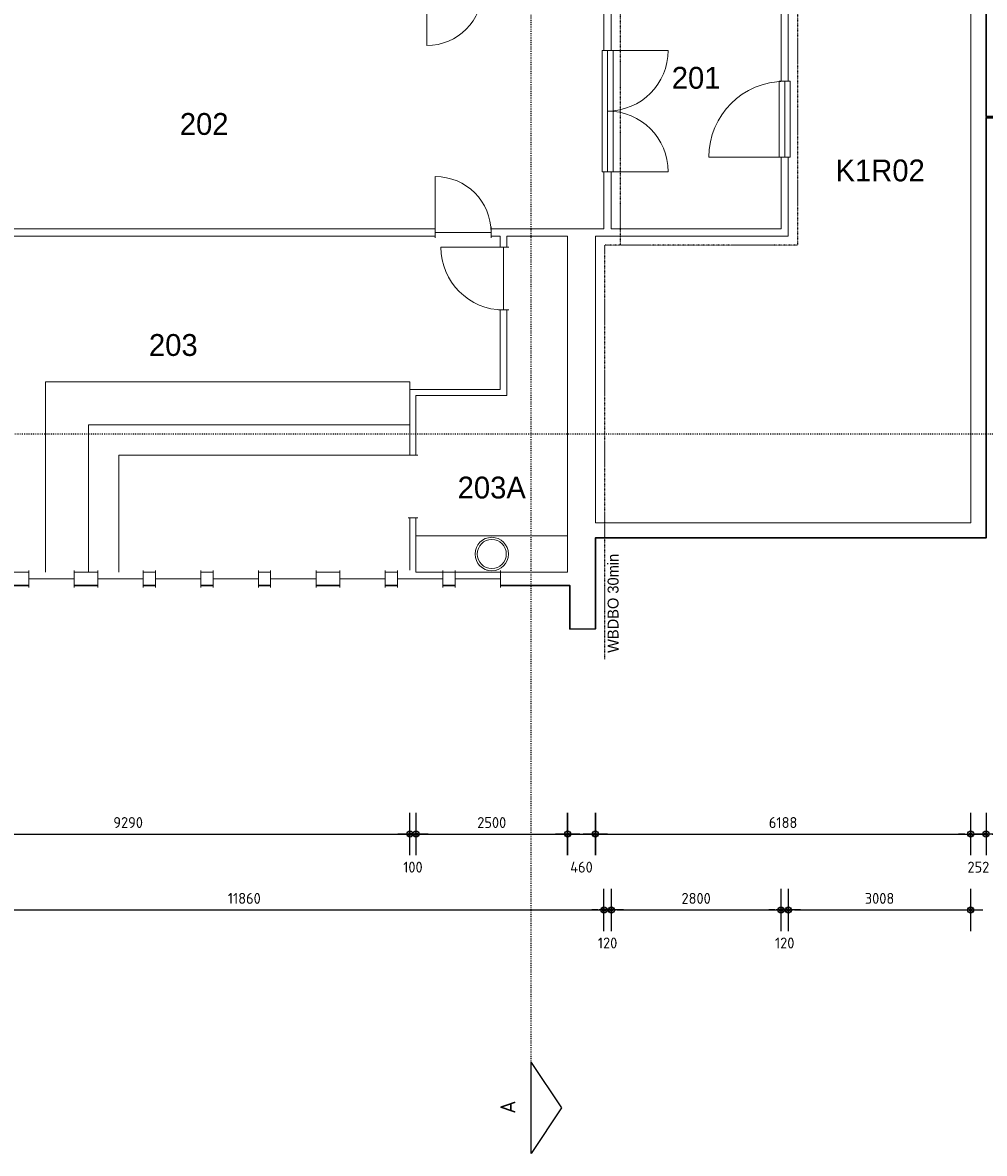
# Model space of a CAD drawing. Extents: x 362177 to 5000048, y 157834 to 733119.
# Tile 2 of 151: x 488423 to 504281, y 200687 to 219321. Entities that reach past the tile are written whole.
import ezdxf
from ezdxf.enums import TextEntityAlignment as Align

# ---------------------------------------------------------------- set-up
doc = ezdxf.new("R2010")
doc.units = 0
doc.set_wipeout_variables(frame=1)
doc.linetypes.add('ACAD_ISO03W100', pattern=[30, 12, -18])
doc.layers.get('DEFPOINTS').update_dxf_attribs({"color": 255})
for name, color, linetype in [('A--M$1A-_F123-', 1, 'Continuous'), ('A--T$1A-_F123-_0_25MM', 2, 'Continuous'), ('X-L0_C_WBDBO', 7, 'Continuous')]:
    doc.layers.add(name, color=color, linetype=linetype)
for name, color, linetype, lineweight in [('X-L21_C_buitenwanden', 7, 'Continuous', 30), ('X-L22_C_binnenwand', 7, 'Continuous', 13), ('X-L31_C_buitenwandopening', 1, 'Continuous', 5), ('X-L32_C_binnenwandopeningen', 3, 'Continuous', 5), ('X-L74_C_sanitair', 5, 'Continuous', 5), ('X-L76_C_vaste voorziening', 4, 'Continuous', 5), ('X-T22_C_ruimtelabel', 7, 'Continuous', 5)]:
    doc.layers.add(name, color=color, linetype=linetype, lineweight=lineweight)
doc.styles.add('ALFA-0_18', font='iso3098.shx', dxfattribs={"height": 180})
doc.styles.add('ALFA-0_25', font='iso3098.shx', dxfattribs={"height": 250})
doc.dimstyles.new('ALFA-0_18', dxfattribs={"dimscale": 100, "dimtxt": 0.18, "dimasz": 1, "dimexe": 1.25, "dimexo": 0.625, "dimgap": 1, "dimtad": 1, "dimdec": 0, "dimzin": 0, "dimdsep": 46, "dimtxsty": 'ALFA-0_18', "dimblk": 'diminfradot', "dimblk1": 'diminfradot', "dimblk2": 'diminfradot', "dimsah": 1, "dimcen": 2.5, "dimse1": 1, "dimse2": 1, "dimclrd": 141, "dimclrt": 1, "dimadec": 0, "dimazin": 0, "dimtfac": 1, "dimtmove": 2, "dimatfit": 3, "dimldrblk": 'diminfrapyl', "dimfxl": 1, "dimtolj": 1, "dimtzin": 0, "dimarcsym": 0})

# ---------------------------------------------------------------- blocks, each defined once
blk = doc.blocks.new('diminfradot')
at = {"color": 0}
for p, q in [((0, -3.5), (0, 3.5)), ((-2, 0), (2, 0))]:
    blk.add_line(p, q, dxfattribs=at)
for radius in [0.5, 0.25]:
    blk.add_circle((0, 0), radius, dxfattribs=at)
blk = doc.blocks.new('*D9')
at = {"layer": 'A--M$1A-_F123-', "color": 141, "lineweight": -2, "transparency": 16777216}
blk.add_line((485618, 205949), (494708, 205949), dxfattribs=at)
at = {"layer": 'DEFPOINTS', "color": 0, "transparency": 16777216}
for p in [(485518, 210264), (494808, 210264), (494808, 205949)]:
    blk.add_point(p, dxfattribs=at)
at = {"layer": 'A--M$1A-_F123-', "color": 141, "lineweight": -2, "transparency": 16777216, "xscale": 100, "yscale": 100, "zscale": 100, "rotation": 180}
blk.add_blockref('diminfradot', (485518, 205949), dxfattribs=at)
at = {"layer": 'A--M$1A-_F123-', "color": 141, "lineweight": -2, "transparency": 16777216, "xscale": 100, "yscale": 100, "zscale": 100}
blk.add_blockref('diminfradot', (494808, 205949), dxfattribs=at)
at = {"layer": 'A--M$1A-_F123-', "color": 1, "transparency": 16777216, "insert": (490163, 206139), "char_height": 180, "attachment_point": 5, "style": 'ALFA-0_18'}
blk.add_mtext('\\A1;9290', dxfattribs=at)
blk = doc.blocks.new('diminfrapyl')
at = {"color": 0}
blk.add_solid([(0, 0), (-4, 0.7), (-4, -0.7)], dxfattribs=at)
blk = doc.blocks.new('*D10')
at = {"layer": 'A--M$1A-_F123-', "color": 141, "lineweight": -2, "transparency": 16777216}
for p, q in [((494708, 205949), (494608, 205949)), ((494808, 205949), (494908, 205949)), ((495008, 205949), (495108, 205949))]:
    blk.add_line(p, q, dxfattribs=at)
at = {"layer": 'DEFPOINTS', "color": 0, "transparency": 16777216}
for p in [(494808, 210264), (494908, 210264), (494908, 205949)]:
    blk.add_point(p, dxfattribs=at)
at = {"layer": 'A--M$1A-_F123-', "color": 141, "lineweight": -2, "transparency": 16777216, "xscale": 100, "yscale": 100, "zscale": 100}
blk.add_blockref('diminfradot', (494808, 205949), dxfattribs=at)
at = {"layer": 'A--M$1A-_F123-', "color": 141, "lineweight": -2, "transparency": 16777216, "xscale": 100, "yscale": 100, "zscale": 100, "rotation": 180}
blk.add_blockref('diminfradot', (494908, 205949), dxfattribs=at)
at = {"layer": 'A--M$1A-_F123-', "color": 1, "transparency": 16777216, "insert": (494858, 205404), "char_height": 180, "attachment_point": 5, "style": 'ALFA-0_18'}
blk.add_mtext('\\A1;100', dxfattribs=at)
blk = doc.blocks.new('*D11')
at = {"layer": 'A--M$1A-_F123-', "color": 141, "lineweight": -2, "transparency": 16777216}
blk.add_line((495008, 205949), (497308, 205949), dxfattribs=at)
at = {"layer": 'DEFPOINTS', "color": 0, "transparency": 16777216}
for p in [(494908, 210264), (497408, 210264), (497408, 205949)]:
    blk.add_point(p, dxfattribs=at)
at = {"layer": 'A--M$1A-_F123-', "color": 141, "lineweight": -2, "transparency": 16777216, "xscale": 100, "yscale": 100, "zscale": 100, "rotation": 180}
blk.add_blockref('diminfradot', (494908, 205949), dxfattribs=at)
at = {"layer": 'A--M$1A-_F123-', "color": 141, "lineweight": -2, "transparency": 16777216, "xscale": 100, "yscale": 100, "zscale": 100}
blk.add_blockref('diminfradot', (497408, 205949), dxfattribs=at)
at = {"layer": 'A--M$1A-_F123-', "color": 1, "transparency": 16777216, "insert": (496158, 206139), "char_height": 180, "attachment_point": 5, "style": 'ALFA-0_18'}
blk.add_mtext('\\A1;2500', dxfattribs=at)
blk = doc.blocks.new('*D12')
at = {"layer": 'A--M$1A-_F123-', "color": 141, "lineweight": -2, "transparency": 16777216}
blk.add_line((497508, 205949), (497768, 205949), dxfattribs=at)
at = {"layer": 'DEFPOINTS', "color": 0, "transparency": 16777216}
for p in [(497868, 211078), (497408, 210264), (497868, 205949)]:
    blk.add_point(p, dxfattribs=at)
at = {"layer": 'A--M$1A-_F123-', "color": 141, "lineweight": -2, "transparency": 16777216, "xscale": 100, "yscale": 100, "zscale": 100, "rotation": 180}
blk.add_blockref('diminfradot', (497408, 205949), dxfattribs=at)
at = {"layer": 'A--M$1A-_F123-', "color": 141, "lineweight": -2, "transparency": 16777216, "xscale": 100, "yscale": 100, "zscale": 100}
blk.add_blockref('diminfradot', (497868, 205949), dxfattribs=at)
at = {"layer": 'A--M$1A-_F123-', "color": 1, "transparency": 16777216, "insert": (497638, 205404), "char_height": 180, "attachment_point": 5, "style": 'ALFA-0_18'}
blk.add_mtext('\\A1;460', dxfattribs=at)
blk = doc.blocks.new('*D13')
at = {"layer": 'A--M$1A-_F123-', "color": 141, "lineweight": -2, "transparency": 16777216}
blk.add_line((497968, 205949), (503956, 205949), dxfattribs=at)
at = {"layer": 'DEFPOINTS', "color": 0, "transparency": 16777216}
for p in [(497868, 211078), (504056, 211078), (504056, 205949)]:
    blk.add_point(p, dxfattribs=at)
at = {"layer": 'A--M$1A-_F123-', "color": 141, "lineweight": -2, "transparency": 16777216, "xscale": 100, "yscale": 100, "zscale": 100, "rotation": 180}
blk.add_blockref('diminfradot', (497868, 205949), dxfattribs=at)
at = {"layer": 'A--M$1A-_F123-', "color": 141, "lineweight": -2, "transparency": 16777216, "xscale": 100, "yscale": 100, "zscale": 100}
blk.add_blockref('diminfradot', (504056, 205949), dxfattribs=at)
at = {"layer": 'A--M$1A-_F123-', "color": 1, "transparency": 16777216, "insert": (500962, 206139), "char_height": 180, "attachment_point": 5, "style": 'ALFA-0_18'}
blk.add_mtext('\\A1;6188', dxfattribs=at)
blk = doc.blocks.new('*D14')
at = {"layer": 'A--M$1A-_F123-', "color": 141, "lineweight": -2, "transparency": 16777216}
for p, q in [((503956, 205949), (503856, 205949)), ((504056, 205949), (504308, 205949)), ((504408, 205949), (504508, 205949))]:
    blk.add_line(p, q, dxfattribs=at)
at = {"layer": 'DEFPOINTS', "color": 0, "transparency": 16777216}
for p in [(504056, 211078), (504308, 210828), (504308, 205949)]:
    blk.add_point(p, dxfattribs=at)
at = {"layer": 'A--M$1A-_F123-', "color": 141, "lineweight": -2, "transparency": 16777216, "xscale": 100, "yscale": 100, "zscale": 100}
blk.add_blockref('diminfradot', (504056, 205949), dxfattribs=at)
at = {"layer": 'A--M$1A-_F123-', "color": 141, "lineweight": -2, "transparency": 16777216, "xscale": 100, "yscale": 100, "zscale": 100, "rotation": 180}
blk.add_blockref('diminfradot', (504308, 205949), dxfattribs=at)
at = {"layer": 'A--M$1A-_F123-', "color": 1, "transparency": 16777216, "insert": (504182, 205404), "char_height": 180, "attachment_point": 5, "style": 'ALFA-0_18'}
blk.add_mtext('\\A1;252', dxfattribs=at)
blk = doc.blocks.new('*D37')
at = {"layer": 'A--M$1A-_F123-', "color": 141, "lineweight": -2, "transparency": 16777216}
blk.add_line((477318, 210364), (477318, 211060.01), dxfattribs=at)
at = {"layer": 'DEFPOINTS', "color": 0, "transparency": 16777216}
for p in [(477318, 211160.01), (494908, 211160.01), (494908, 210264)]:
    blk.add_point(p, dxfattribs=at)
at = {"layer": 'A--M$1A-_F123-', "color": 141, "lineweight": -2, "transparency": 16777216, "xscale": 100, "yscale": 100, "zscale": 100}
for p, rotation in [((477318, 211160.01), 90), ((477318, 210264), 270)]:
    blk.add_blockref('diminfradot', p, dxfattribs=dict(at, rotation=rotation))
at = {"layer": 'A--M$1A-_F123-', "color": 1, "transparency": 16777216, "insert": (477128, 210712.005), "char_height": 180, "attachment_point": 5, "rotation": 90, "style": 'ALFA-0_18'}
blk.add_mtext('\\A1;896', dxfattribs=at)
blk = doc.blocks.new('*D38')
at = {"layer": 'A--M$1A-_F123-', "color": 141, "lineweight": -2, "transparency": 16777216}
blk.add_line((477318, 211260.01), (477318, 212094), dxfattribs=at)
at = {"layer": 'DEFPOINTS', "color": 0, "transparency": 16777216}
for p in [(477318, 212194), (494908, 212194), (494908, 211160.01)]:
    blk.add_point(p, dxfattribs=at)
at = {"layer": 'A--M$1A-_F123-', "color": 141, "lineweight": -2, "transparency": 16777216, "xscale": 100, "yscale": 100, "zscale": 100}
for p, rotation in [((477318, 212194), 90), ((477318, 211160.01), 270)]:
    blk.add_blockref('diminfradot', p, dxfattribs=dict(at, rotation=rotation))
at = {"layer": 'A--M$1A-_F123-', "color": 1, "transparency": 16777216, "insert": (477128, 211677.005), "char_height": 180, "attachment_point": 5, "rotation": 90, "style": 'ALFA-0_18'}
blk.add_mtext('\\A1;1034', dxfattribs=at)
blk = doc.blocks.new('*D39')
at = {"layer": 'A--M$1A-_F123-', "color": 141, "lineweight": -2, "transparency": 16777216}
blk.add_line((477318, 212294), (477318, 213074), dxfattribs=at)
at = {"layer": 'DEFPOINTS', "color": 0, "transparency": 16777216}
for p in [(477318, 213174), (494908, 213174), (494908, 212194)]:
    blk.add_point(p, dxfattribs=at)
at = {"layer": 'A--M$1A-_F123-', "color": 141, "lineweight": -2, "transparency": 16777216, "xscale": 100, "yscale": 100, "zscale": 100}
for p, rotation in [((477318, 213174), 90), ((477318, 212194), 270)]:
    blk.add_blockref('diminfradot', p, dxfattribs=dict(at, rotation=rotation))
at = {"layer": 'A--M$1A-_F123-', "color": 1, "transparency": 16777216, "insert": (477128, 212684), "char_height": 180, "attachment_point": 5, "rotation": 90, "style": 'ALFA-0_18'}
blk.add_mtext('\\A1;980', dxfattribs=at)
blk = doc.blocks.new('*D40')
at = {"layer": 'A--M$1A-_F123-', "color": 141, "lineweight": -2, "transparency": 16777216}
for p, q in [((477318, 213374), (477318, 213474)), ((477318, 213174), (477318, 213274)), ((477318, 213074), (477318, 212974))]:
    blk.add_line(p, q, dxfattribs=at)
at = {"layer": 'DEFPOINTS', "color": 0, "transparency": 16777216}
for p in [(477318, 213274), (494908, 213174), (496298, 213274)]:
    blk.add_point(p, dxfattribs=at)
at = {"layer": 'A--M$1A-_F123-', "color": 141, "lineweight": -2, "transparency": 16777216, "xscale": 100, "yscale": 100, "zscale": 100}
for p, rotation in [((477318, 213274), 270), ((477318, 213174), 90)]:
    blk.add_blockref('diminfradot', p, dxfattribs=dict(at, rotation=rotation))
at = {"layer": 'A--M$1A-_F123-', "color": 1, "transparency": 16777216, "insert": (476953, 213224), "char_height": 180, "attachment_point": 5, "rotation": 90, "style": 'ALFA-0_18'}
blk.add_mtext('\\A1;100', dxfattribs=at)
blk = doc.blocks.new('*D41')
at = {"layer": 'A--M$1A-_F123-', "color": 141, "lineweight": -2, "transparency": 16777216}
blk.add_line((477318, 213374), (477318, 215704), dxfattribs=at)
at = {"layer": 'DEFPOINTS', "color": 0, "transparency": 16777216}
for p in [(477318, 215804), (496298, 215804), (496298, 213274)]:
    blk.add_point(p, dxfattribs=at)
at = {"layer": 'A--M$1A-_F123-', "color": 141, "lineweight": -2, "transparency": 16777216, "xscale": 100, "yscale": 100, "zscale": 100}
for p, rotation in [((477318, 215804), 90), ((477318, 213274), 270)]:
    blk.add_blockref('diminfradot', p, dxfattribs=dict(at, rotation=rotation))
at = {"layer": 'A--M$1A-_F123-', "color": 1, "transparency": 16777216, "insert": (477128, 214539), "char_height": 180, "attachment_point": 5, "rotation": 90, "style": 'ALFA-0_18'}
blk.add_mtext('\\A1;2530', dxfattribs=at)
blk = doc.blocks.new('*D42')
at = {"layer": 'A--M$1A-_F123-', "color": 141, "lineweight": -2, "transparency": 16777216}
blk.add_line((477318, 216024), (477318, 219704), dxfattribs=at)
at = {"layer": 'DEFPOINTS', "color": 0, "transparency": 16777216}
for p in [(477318, 219804), (499128, 219804), (498128, 215924)]:
    blk.add_point(p, dxfattribs=at)
at = {"layer": 'A--M$1A-_F123-', "color": 141, "lineweight": -2, "transparency": 16777216, "xscale": 100, "yscale": 100, "zscale": 100}
for p, rotation in [((477318, 219804), 90), ((477318, 215924), 270)]:
    blk.add_blockref('diminfradot', p, dxfattribs=dict(at, rotation=rotation))
at = {"layer": 'A--M$1A-_F123-', "color": 1, "transparency": 16777216, "insert": (477128, 217864), "char_height": 180, "attachment_point": 5, "rotation": 90, "style": 'ALFA-0_18'}
blk.add_mtext('\\A1;3880', dxfattribs=at)
blk = doc.blocks.new('*D47')
at = {"layer": 'A--M$1A-_F123-', "color": 141, "lineweight": -2, "transparency": 16777216}
blk.add_line((476068, 222200), (476068, 215904), dxfattribs=at)
at = {"layer": 'DEFPOINTS', "color": 0, "transparency": 16777216}
for p in [(499008, 222300), (476068, 215804), (501048, 215804)]:
    blk.add_point(p, dxfattribs=at)
at = {"layer": 'A--M$1A-_F123-', "color": 141, "lineweight": -2, "transparency": 16777216, "xscale": 100, "yscale": 100, "zscale": 100}
for p, rotation in [((476068, 222300), 90), ((476068, 215804), 270)]:
    blk.add_blockref('diminfradot', p, dxfattribs=dict(at, rotation=rotation))
at = {"layer": 'A--M$1A-_F123-', "color": 1, "transparency": 16777216, "insert": (475878, 219052), "char_height": 180, "attachment_point": 5, "rotation": 90, "style": 'ALFA-0_18'}
blk.add_mtext('\\A1;6496', dxfattribs=at)
blk = doc.blocks.new('*D48')
at = {"layer": 'A--M$1A-_F123-', "color": 141, "lineweight": -2, "transparency": 16777216}
blk.add_line((476068, 215704), (476068, 211178), dxfattribs=at)
at = {"layer": 'DEFPOINTS', "color": 0, "transparency": 16777216}
for p in [(501048, 215804), (476068, 211078), (497868, 211078)]:
    blk.add_point(p, dxfattribs=at)
at = {"layer": 'A--M$1A-_F123-', "color": 141, "lineweight": -2, "transparency": 16777216, "xscale": 100, "yscale": 100, "zscale": 100}
for p, rotation in [((476068, 215804), 90), ((476068, 211078), 270)]:
    blk.add_blockref('diminfradot', p, dxfattribs=dict(at, rotation=rotation))
at = {"layer": 'A--M$1A-_F123-', "color": 1, "transparency": 16777216, "insert": (475878, 213441), "char_height": 180, "attachment_point": 5, "rotation": 90, "style": 'ALFA-0_18'}
blk.add_mtext('\\A1;4726', dxfattribs=at)
blk = doc.blocks.new('*D49')
at = {"layer": 'A--M$1A-_F123-', "color": 141, "lineweight": -2, "transparency": 16777216}
blk.add_line((474818, 211178), (474818, 224549), dxfattribs=at)
at = {"layer": 'DEFPOINTS', "color": 0, "transparency": 16777216}
for p in [(474818, 224649), (504056, 224649), (504056, 211078)]:
    blk.add_point(p, dxfattribs=at)
at = {"layer": 'A--M$1A-_F123-', "color": 141, "lineweight": -2, "transparency": 16777216, "xscale": 100, "yscale": 100, "zscale": 100}
for p, rotation in [((474818, 224649), 90), ((474818, 211078), 270)]:
    blk.add_blockref('diminfradot', p, dxfattribs=dict(at, rotation=rotation))
at = {"layer": 'A--M$1A-_F123-', "color": 1, "transparency": 16777216, "insert": (474628, 217863.5), "char_height": 180, "attachment_point": 5, "rotation": 90, "style": 'ALFA-0_18'}
blk.add_mtext('\\A1;13571', dxfattribs=at)
blk = doc.blocks.new('*D52')
at = {"layer": 'A--M$1A-_F123-', "color": 141, "lineweight": -2, "transparency": 16777216}
blk.add_line((486248, 204699), (497908, 204699), dxfattribs=at)
at = {"layer": 'DEFPOINTS', "color": 0, "transparency": 16777216}
for p in [(486148, 217254), (498008, 215924), (498008, 204699)]:
    blk.add_point(p, dxfattribs=at)
at = {"layer": 'A--M$1A-_F123-', "color": 141, "lineweight": -2, "transparency": 16777216, "xscale": 100, "yscale": 100, "zscale": 100, "rotation": 180}
blk.add_blockref('diminfradot', (486148, 204699), dxfattribs=at)
at = {"layer": 'A--M$1A-_F123-', "color": 141, "lineweight": -2, "transparency": 16777216, "xscale": 100, "yscale": 100, "zscale": 100}
blk.add_blockref('diminfradot', (498008, 204699), dxfattribs=at)
at = {"layer": 'A--M$1A-_F123-', "color": 1, "transparency": 16777216, "insert": (492078, 204889), "char_height": 180, "attachment_point": 5, "style": 'ALFA-0_18'}
blk.add_mtext('\\A1;11860', dxfattribs=at)
blk = doc.blocks.new('*D53')
at = {"layer": 'A--M$1A-_F123-', "color": 141, "lineweight": -2, "transparency": 16777216}
for p, q in [((497908, 204699), (497808, 204699)), ((498008, 204699), (498128, 204699)), ((498228, 204699), (498328, 204699))]:
    blk.add_line(p, q, dxfattribs=at)
at = {"layer": 'DEFPOINTS', "color": 0, "transparency": 16777216}
for p in [(498008, 215924), (498128, 215924), (498128, 204699)]:
    blk.add_point(p, dxfattribs=at)
at = {"layer": 'A--M$1A-_F123-', "color": 141, "lineweight": -2, "transparency": 16777216, "xscale": 100, "yscale": 100, "zscale": 100}
blk.add_blockref('diminfradot', (498008, 204699), dxfattribs=at)
at = {"layer": 'A--M$1A-_F123-', "color": 141, "lineweight": -2, "transparency": 16777216, "xscale": 100, "yscale": 100, "zscale": 100, "rotation": 180}
blk.add_blockref('diminfradot', (498128, 204699), dxfattribs=at)
at = {"layer": 'A--M$1A-_F123-', "color": 1, "transparency": 16777216, "insert": (498068, 204154), "char_height": 180, "attachment_point": 5, "style": 'ALFA-0_18'}
blk.add_mtext('\\A1;120', dxfattribs=at)
blk = doc.blocks.new('*D54')
at = {"layer": 'A--M$1A-_F123-', "color": 141, "lineweight": -2, "transparency": 16777216}
blk.add_line((498228, 204699), (500828, 204699), dxfattribs=at)
at = {"layer": 'DEFPOINTS', "color": 0, "transparency": 16777216}
for p in [(498128, 215924), (500928, 215924), (500928, 204699)]:
    blk.add_point(p, dxfattribs=at)
at = {"layer": 'A--M$1A-_F123-', "color": 141, "lineweight": -2, "transparency": 16777216, "xscale": 100, "yscale": 100, "zscale": 100, "rotation": 180}
blk.add_blockref('diminfradot', (498128, 204699), dxfattribs=at)
at = {"layer": 'A--M$1A-_F123-', "color": 141, "lineweight": -2, "transparency": 16777216, "xscale": 100, "yscale": 100, "zscale": 100}
blk.add_blockref('diminfradot', (500928, 204699), dxfattribs=at)
at = {"layer": 'A--M$1A-_F123-', "color": 1, "transparency": 16777216, "insert": (499528, 204889), "char_height": 180, "attachment_point": 5, "style": 'ALFA-0_18'}
blk.add_mtext('\\A1;2800', dxfattribs=at)
blk = doc.blocks.new('*D55')
at = {"layer": 'A--M$1A-_F123-', "color": 141, "lineweight": -2, "transparency": 16777216}
for p, q in [((500828, 204699), (500728, 204699)), ((500928, 204699), (501048, 204699)), ((501148, 204699), (501248, 204699))]:
    blk.add_line(p, q, dxfattribs=at)
at = {"layer": 'DEFPOINTS', "color": 0, "transparency": 16777216}
for p in [(500928, 215924), (501048, 215804), (501048, 204699)]:
    blk.add_point(p, dxfattribs=at)
at = {"layer": 'A--M$1A-_F123-', "color": 141, "lineweight": -2, "transparency": 16777216, "xscale": 100, "yscale": 100, "zscale": 100}
blk.add_blockref('diminfradot', (500928, 204699), dxfattribs=at)
at = {"layer": 'A--M$1A-_F123-', "color": 141, "lineweight": -2, "transparency": 16777216, "xscale": 100, "yscale": 100, "zscale": 100, "rotation": 180}
blk.add_blockref('diminfradot', (501048, 204699), dxfattribs=at)
at = {"layer": 'A--M$1A-_F123-', "color": 1, "transparency": 16777216, "insert": (500988, 204154), "char_height": 180, "attachment_point": 5, "style": 'ALFA-0_18'}
blk.add_mtext('\\A1;120', dxfattribs=at)
blk = doc.blocks.new('*D56')
at = {"layer": 'A--M$1A-_F123-', "color": 141, "lineweight": -2, "transparency": 16777216}
blk.add_line((501148, 204699), (503956, 204699), dxfattribs=at)
at = {"layer": 'DEFPOINTS', "color": 0, "transparency": 16777216}
for p in [(501048, 215804), (504056, 211078), (504056, 204699)]:
    blk.add_point(p, dxfattribs=at)
at = {"layer": 'A--M$1A-_F123-', "color": 141, "lineweight": -2, "transparency": 16777216, "xscale": 100, "yscale": 100, "zscale": 100, "rotation": 180}
blk.add_blockref('diminfradot', (501048, 204699), dxfattribs=at)
at = {"layer": 'A--M$1A-_F123-', "color": 141, "lineweight": -2, "transparency": 16777216, "xscale": 100, "yscale": 100, "zscale": 100}
blk.add_blockref('diminfradot', (504056, 204699), dxfattribs=at)
at = {"layer": 'A--M$1A-_F123-', "color": 1, "transparency": 16777216, "insert": (502552, 204889), "char_height": 180, "attachment_point": 5, "style": 'ALFA-0_18'}
blk.add_mtext('\\A1;3008', dxfattribs=at)
blk = doc.blocks.new('DVDVB_32_-S-_Raam')
at = {"linetype": 'Continuous', "lineweight": 13}
blk.add_wipeout([(0, 0.5), (1, 0.5), (1, -0.5), (0, -0.5)], dxfattribs=at)
at = {"color": 1, "linetype": 'ByBlock', "lineweight": -2}
for p, q in [((0, -0.5), (0, 0.5)), ((1, -0.5), (1, 0.5)), ((0, 0), (1, 0))]:
    blk.add_line(p, q, dxfattribs=at)
blk = doc.blocks.new('DVDVB_32_-S-_DoorgangRuimte')
at = {"linetype": 'Continuous', "lineweight": 13}
blk.add_wipeout([(0, 0.6), (1, 0.6), (1, -0.6), (0, -0.6)], dxfattribs=at)
at = {"color": 7, "linetype": 'ByBlock', "lineweight": 13}
for p, q in [((0, -0.5), (0, 0.5)), ((1, -0.5), (1, 0.5))]:
    blk.add_line(p, q, dxfattribs=at)
blk = doc.blocks.new('DVDVB_32_-S-_Deur')
at = {"linetype": 'Continuous', "lineweight": 13}
blk.add_wipeout([(0, -0.5), (1, -0.5), (1, 0.5), (0, 0.5)], dxfattribs=at)
at = {"color": 0, "linetype": 'ByBlock', "lineweight": -2}
for p, q in [((0, -0.5), (0, 0.5)), ((1, -0.5), (1, 0.5)), ((0, 0), (1, 0))]:
    blk.add_line(p, q, dxfattribs=at)
blk = doc.blocks.new('DVDVB_32_-S-_DraairichtingEnkel')
at = {"color": 0, "linetype": 'ByBlock', "lineweight": -2}
blk.add_line((0, 0), (0, 1), dxfattribs=at)
blk.add_arc((0, 0), 1, 0, 90, dxfattribs=at)
blk = doc.blocks.new('DVDVB_74_-S-_Aanrecht')
at = {"color": 0, "linetype": 'ByBlock', "lineweight": -2}
blk.add_lwpolyline([(0, 0), (1, 0), (1, 1), (0, 1)], close=True, dxfattribs=at)
blk = doc.blocks.new('DVDVB_74_-S-_Spoelbak')
at = {"color": 0, "linetype": 'ByBlock', "lineweight": -2}
for radius in [275, 240]:
    blk.add_circle((0, 0), radius, dxfattribs=at)

msp = doc.modelspace()

# ---------------------------------------------------------------- linework, layer by layer
at = {"linetype": 'ACAD_ISO03W100'}
for p, q in [((496808, 200687.1), (496808, 234298.9)), ((473056.1, 212544), (586398.3, 212544))]:
    msp.add_line(p, q, dxfattribs=at)
at = {"flags": 128}
msp.add_lwpolyline([(496808, 202187.1), (497308, 201437.1), (496808, 200687.1)], close=True, dxfattribs=at)
at = {"layer": 'X-L0_C_WBDBO', "color": 160, "linetype": 'ACAD_ISO03W100', "ltscale": 0.25, "flags": 128}
for points in [[(498018, 226900), (498018, 220074), (498278, 220074), (498278, 215654), (498018, 215654), (498018, 208830)], [(498278, 220074), (498858, 220074), (498858, 222450), (501198, 222450), (501198, 215654), (498278, 215654)]]:
    msp.add_lwpolyline(points, dxfattribs=at)
at = {"layer": 'X-L21_C_buitenwanden'}
msp.add_lwpolyline([(557068, 217774), (504308, 217774), (504308, 224899), (497868, 224899), (497868, 226400), (497448, 226400), (497448, 225684), (481488, 225684), (481488, 226400), (481068, 226400), (481068, 209330), (481472, 209330), (481472, 210044), (497448, 210044), (497448, 209328), (497868, 209330), (497868, 210829), (504308, 210828), (504308, 217754), (557068, 217754)], dxfattribs=at)
at = {"layer": 'X-L22_C_binnenwand'}
for points in [[(501048, 217104), (501048, 215804), (497868, 215804), (497868, 211078), (504056, 211078), (504056, 224649), (497868, 224649), (497868, 219924), (499008, 219924), (499008, 222300), (501048, 222300), (501048, 218354)], [(500928, 218354), (500928, 222180), (499128, 222180), (499128, 219804), (498128, 219804), (498128, 218864)], [(498008, 218864), (498008, 219804), (486148, 219804), (486148, 217254), (484448, 217254), (484448, 215924), (498008, 215924), (498008, 216864)], [(498128, 216864), (498128, 215924), (500928, 215924), (500928, 217104)]]:
    msp.add_lwpolyline(points, dxfattribs=at)
for points in [[(494808, 210264), (494808, 213274), (496298, 213274), (496298, 215804), (485518, 215804), (485518, 214344), (485298, 214344), (485298, 215804), (481528, 215804), (481528, 210264), (485298, 210264), (485298, 213264), (485518, 213264), (485518, 210264)], [(494908, 210264), (497408, 210264), (497408, 215804), (496408, 215804), (496408, 213174), (494908, 213174)]]:
    msp.add_lwpolyline(points, close=True, dxfattribs=at)
at = {"layer": 'X-L32_C_binnenwandopeningen'}
for points in [[(497978, 218864), (498158, 218864), (498158, 216864), (497978, 216864)], [(500898, 218354), (501078, 218354), (501078, 217104), (500898, 217104)]]:
    msp.add_lwpolyline(points, close=True, dxfattribs=at)
at = {"layer": 'X-L32_C_binnenwandopeningen', "flags": 128}
for points in [[(498068, 216864), (498068, 218864)], [(500988, 217104), (500988, 218354)]]:
    msp.add_lwpolyline(points, dxfattribs=at)
at = {"layer": 'X-L76_C_vaste voorziening'}
for p, q in [((494808, 213404), (488798, 213404)), ((494808, 213404), (494808, 213274)), ((489508, 212694), (489508, 210264)), ((494808, 212694), (489508, 212694))]:
    msp.add_line(p, q, dxfattribs=at)

# ---------------------------------------------------------------- block references
at = {"layer": 'X-L32_C_binnenwandopeningen', "xscale": 919.99, "yscale": -919.99}
msp.add_blockref('DVDVB_32_-S-_DraairichtingEnkel', (495088, 219864), dxfattribs=at)
at = {"layer": 'X-L32_C_binnenwandopeningen'}
for p, xscale, yscale, rotation in [((498068, 218864), 999.995, 999.995, 270), ((500988, 217104), 1250, 1250, 90), ((498068, 216864), 999.995, -999.995, 90)]:
    msp.add_blockref('DVDVB_32_-S-_DraairichtingEnkel', p, dxfattribs=dict(at, xscale=xscale, yscale=yscale, rotation=rotation))

# ---------------------------------------------------------------- texts
at = {"layer": 'A--T$1A-_F123-_0_25MM', "insert": (496297.3, 201341.6), "char_height": 250, "attachment_point": 1, "rotation": 90, "style": 'ALFA-0_25'}
msp.add_mtext_dynamic_manual_height_columns('A', width=3321.413, gutter_width=12.5, heights=[0], dxfattribs=at)
at = {"layer": 'X-T22_C_ruimtelabel'}
for s, p in [('201', (499528, 218411.8)), ('202', (491417, 217651)), ('K1R02', (502562.6, 216885)), ('203', (490908, 214008.4)), ('203A', (496158.2, 211659.2))]:
    msp.add_text(s, height=360, dxfattribs=at).set_placement(p, align=Align.MIDDLE_CENTER)
msp.add_text('WBDBO 30min', height=180, rotation=90, dxfattribs=at).set_placement((498158.6, 209751.2), align=Align.MIDDLE_CENTER)

# ---------------------------------------------------------------- dimensions: what is measured, and where the dimension line sits
at = {"layer": 'A--M$1A-_F123-'}
for base, p1, p2, picture, middle in [((474818, 224649), (504056, 211078), (504056, 224649), '*D49', (474628, 217863.5)), ((476068, 215804), (499008, 222300), (501048, 215804), '*D47', (475878, 219052)), ((477318, 219804), (498128, 215924), (499128, 219804), '*D42', (477128, 217864)), ((476068, 211078), (501048, 215804), (497868, 211078), '*D48', (475878, 213441)), ((477318, 215804), (496298, 213274), (496298, 215804), '*D41', (477128, 214539)), ((477318, 213274), (494908, 213174), (496298, 213274), '*D40', (476953, 213224)), ((477318, 213174), (494908, 212194), (494908, 213174), '*D39', (477128, 212684)), ((477318, 212194), (494908, 211160), (494908, 212194), '*D38', (477128, 211677)), ((477318, 211160), (494908, 210264), (494908, 211160), '*D37', (477128, 210712))]:
    dim = msp.add_linear_dim(base=base, p1=p1, p2=p2, angle=90, dimstyle='ALFA-0_18', override={"dimclrd": 141}, dxfattribs=at)
    dim.commit()
    dim.dimension.update_dxf_attribs({"geometry": picture, "text_midpoint": middle})
for base, p1, p2, picture, middle in [((498008, 204699), (486148, 217254), (498008, 215924), '*D52', (492078, 204889)), ((498128, 204699), (498008, 215924), (498128, 215924), '*D53', (498068, 204154)), ((500928, 204699), (498128, 215924), (500928, 215924), '*D54', (499528, 204889)), ((501048, 204699), (500928, 215924), (501048, 215804), '*D55', (500988, 204154)), ((504056, 204699), (501048, 215804), (504056, 211078), '*D56', (502552, 204889)), ((497868, 205949), (497408, 210264), (497868, 211078), '*D12', (497638, 205404)), ((504056, 205949), (497868, 211078), (504056, 211078), '*D13', (500962, 206139)), ((504308, 205949), (504056, 211078), (504308, 210828), '*D14', (504182, 205404)), ((494808, 205949), (485518, 210264), (494808, 210264), '*D9', (490163, 206139)), ((494908, 205949), (494808, 210264), (494908, 210264), '*D10', (494858, 205404)), ((497408, 205949), (494908, 210264), (497408, 210264), '*D11', (496158, 206139))]:
    dim = msp.add_linear_dim(base=base, p1=p1, p2=p2, dimstyle='ALFA-0_18', override={"dimclrd": 141}, dxfattribs=at)
    dim.commit()
    dim.dimension.update_dxf_attribs({"geometry": picture, "text_midpoint": middle})

# ---------------------------------------------------------------- next in the draw order: block references
at = {"layer": 'X-L31_C_buitenwandopening', "xscale": 750, "yscale": 280, "rotation": 180}
for p in [(489273, 210154), (490413, 210154), (491363, 210154), (492313, 210154), (493263, 210154), (494403, 210154), (495353, 210154), (496303, 210154)]:
    msp.add_blockref('DVDVB_32_-S-_Raam', p, dxfattribs=at)
at = {"layer": 'X-L32_C_binnenwandopeningen', "xscale": 919.99, "yscale": 180}
msp.add_blockref('DVDVB_32_-S-_Deur', (495228, 215864), dxfattribs=at)
at = {"layer": 'X-L32_C_binnenwandopeningen', "rotation": 270}
for name, p, xscale, yscale in [('DVDVB_32_-S-_Deur', (496353, 215620), 1034, 170), ('DVDVB_32_-S-_DoorgangRuimte', (494858, 212194), 1033.99, 160)]:
    msp.add_blockref(name, p, dxfattribs=dict(at, xscale=xscale, yscale=yscale))

# ---------------------------------------------------------------- next in the draw order: linework, layer by layer
at = {"layer": 'X-L76_C_vaste voorziening'}
for p, q in [((488798, 213404), (488798, 210264)), ((494808, 212194), (490008, 212194)), ((490008, 212194), (490008, 210264))]:
    msp.add_line(p, q, dxfattribs=at)

# ---------------------------------------------------------------- next in the draw order: block references
at = {"layer": 'X-L32_C_binnenwandopeningen', "xscale": 919.99, "yscale": 919.99}
msp.add_blockref('DVDVB_32_-S-_DraairichtingEnkel', (495228, 215864), dxfattribs=at)
at = {"layer": 'X-L32_C_binnenwandopeningen', "xscale": 1034, "yscale": -1034, "rotation": 270}
msp.add_blockref('DVDVB_32_-S-_DraairichtingEnkel', (496353, 215620), dxfattribs=at)
at = {"layer": 'X-L74_C_sanitair', "xscale": 2500, "yscale": -600, "rotation": 180}
msp.add_blockref('DVDVB_74_-S-_Aanrecht', (497408, 210264), dxfattribs=at)
at = {"layer": 'X-L74_C_sanitair'}
msp.add_blockref('DVDVB_74_-S-_Spoelbak', (496158.2, 210564), dxfattribs=at)

doc.saveas('drawing.dxf')
